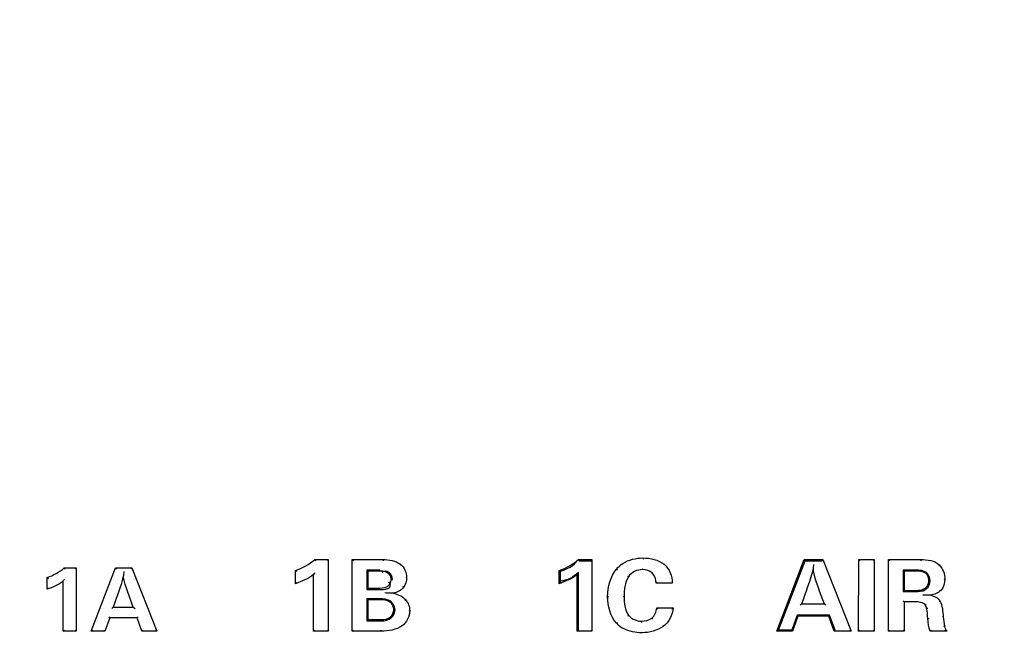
# Model space of a CAD drawing. Header units: millimetres. Extents: x 5828 to 6704, y 123 to 421.
# Tile 182 of 256: x 6534.91 to 6536.97, y 215.01 to 216.31. Entities that reach past the tile are written whole.
import ezdxf

# ---------------------------------------------------------------- set-up
doc = ezdxf.new("R2010")
doc.units = ezdxf.units.MM
for name, color, linetype in [('外形图', 7, 'Continuous'), ('尺寸标注', 7, 'Continuous'), ('运动范围', 7, 'Continuous')]:
    doc.layers.add(name, color=color, linetype=linetype)
doc.styles.add('微软雅黑', font='msyh.ttc', dxfattribs={"height": 1.5})
doc.dimstyles.new('尺寸标注_1_20比例', dxfattribs={"dimtxt": 1.5, "dimasz": 1.25, "dimexe": 0.5, "dimexo": 0.4, "dimgap": 0.5, "dimtad": 1, "dimdec": 1, "dimlfac": 20, "dimdsep": 46, "dimtxsty": '微软雅黑', "dimcen": 0.09, "dimadec": 0, "dimazin": 0, "dimtp": 0.01, "dimtm": 0.01, "dimtfac": 1, "dimtdec": 1, "dimtofl": 0, "dimtmove": 0, "dimatfit": 3, "dimfxl": 1, "dimtolj": 1, "dimarcsym": 0})

# ---------------------------------------------------------------- blocks, each defined once
blk = doc.blocks.new('*D1145')
at = {"layer": 'Defpoints', "color": 0}
for p in [(6564.9775, 227.1499), (6618.6004, 224.7716), (6488.2514, 214.3423), (6559.4529, 214.3423), (6635.7237, 214.3423)]:
    blk.add_point(p, dxfattribs=at)
at = {"layer": '尺寸标注', "color": 0, "lineweight": -2}
blk.add_arc((6559.4529, 214.3423), 13.9483, 15.13637, 174.86363, dxfattribs=at)
at = {"layer": '尺寸标注', "color": 0}
for points in [[(6572.7139, 217.9391), (6573.1206, 218.0298), (6573.1893, 216.7644)], [(6545.3524, 215.6004), (6545.7687, 215.5817), (6545.5045, 214.3423)]]:
    blk.add_solid(points, dxfattribs=at)
at = {"layer": '尺寸标注', "color": 0, "insert": (6557.2583, 229.4032), "char_height": 1.5, "attachment_point": 5, "rotation": 8.2904, "style": '微软雅黑'}
blk.add_mtext('\\A1;{\\fAlibaba PuHuiTi 3.0 55 Regular|b0|i0|c134|p18;-\\A1;170%%d}', dxfattribs=at)

msp = doc.modelspace()

# ---------------------------------------------------------------- linework, layer by layer
at = {"layer": '外形图', "linetype": 'ByBlock'}
for p, q in [((6535.5277, 215.1813), (6535.5557, 215.1813)), ((6535.5277, 215.1813), (6535.529, 215.1788)), ((6535.5557, 215.1813), (6535.554, 215.1788)), ((6535.5557, 215.1813), (6535.5557, 215.0313)), ((6535.6058, 215.1813), (6535.6084, 215.1788)), ((6535.6058, 215.0313), (6535.6058, 215.1813)), ((6535.6058, 215.1813), (6535.67, 215.1813)), ((6535.67, 215.1813), (6535.6704, 215.1788)), ((6535.7066, 215.1713), (6535.7057, 215.1692)), ((6536.0792, 215.1813), (6536.1072, 215.1813)), ((6536.0792, 215.1813), (6536.0805, 215.1788)), ((6536.0805, 215.1788), (6536.1054, 215.1788)), ((6536.1072, 215.1813), (6536.1054, 215.1788)), ((6536.1072, 215.1813), (6536.1072, 215.0313)), ((6536.2139, 215.1845), (6536.2143, 215.1819)), ((6536.2582, 215.1713), (6536.2573, 215.1692)), ((6536.4941, 215.0313), (6536.5511, 215.1813)), ((6536.4976, 215.0332), (6536.5529, 215.1788)), ((6536.551, 215.1813), (6536.59, 215.1813)), ((6536.5511, 215.1813), (6536.5529, 215.1788)), ((6536.5529, 215.1788), (6536.5889, 215.1788)), ((6536.59, 215.1813), (6536.5889, 215.1788)), ((6536.59, 215.1813), (6536.6492, 215.0313)), ((6536.665, 215.0313), (6536.6651, 215.1813)), ((6536.6651, 215.1813), (6536.6676, 215.1788)), ((6536.6651, 215.1813), (6536.6976, 215.1813)), ((6536.6976, 215.1813), (6536.6958, 215.1788)), ((6536.6976, 215.1813), (6536.6976, 215.0313)), ((6536.7275, 215.1813), (6536.7301, 215.1788)), ((6536.7275, 215.1813), (6536.7945, 215.1813)), ((6536.7275, 215.0313), (6536.7275, 215.1813)), ((6536.7945, 215.1813), (6536.7948, 215.1788)), ((6536.834, 215.1697), (6536.8327, 215.1678)), ((6535.0035, 215.1638), (6535.0282, 215.1638)), ((6535.0035, 215.1638), (6535.0048, 215.1613)), ((6535.0282, 215.1638), (6535.0265, 215.1613)), ((6535.0282, 215.1638), (6535.0282, 215.0313)), ((6535.0601, 215.0313), (6535.1105, 215.1638)), ((6535.1104, 215.1638), (6535.1449, 215.1638)), ((6535.1105, 215.1638), (6535.1124, 215.1613)), ((6535.1449, 215.1638), (6535.1439, 215.1613)), ((6535.1449, 215.1638), (6535.1972, 215.0313)), ((6535.4871, 215.1306), (6535.4871, 215.1585)), ((6535.4871, 215.1585), (6535.4897, 215.1566)), ((6535.5251, 215.0313), (6535.5251, 215.1499)), ((6535.6366, 215.1589), (6535.6366, 215.1188)), ((6535.6384, 215.1571), (6535.6366, 215.1589)), ((6535.6638, 215.1589), (6535.6366, 215.1589)), ((6535.6384, 215.1571), (6535.6384, 215.1214)), ((6535.6633, 215.1571), (6535.6384, 215.1571)), ((6535.6633, 215.1571), (6535.6638, 215.1589)), ((6536.0386, 215.1306), (6536.0386, 215.1585)), ((6536.0386, 215.1585), (6536.0412, 215.1566)), ((6536.0412, 215.1333), (6536.0412, 215.1566)), ((6536.0766, 215.0313), (6536.0766, 215.1499)), ((6536.0792, 215.0332), (6536.0792, 215.1543)), ((6536.1588, 215.1614), (6536.1608, 215.1597)), ((6536.2133, 215.1603), (6536.2137, 215.1622)), ((6536.7583, 215.1589), (6536.7583, 215.1141)), ((6536.7601, 215.1571), (6536.7583, 215.1589)), ((6536.7848, 215.1589), (6536.7583, 215.1589)), ((6536.7601, 215.1571), (6536.7601, 215.1167)), ((6536.7844, 215.1571), (6536.7601, 215.1571)), ((6536.7844, 215.1571), (6536.7848, 215.1589)), ((6536.8052, 215.1524), (6536.8068, 215.1538)), ((6534.9676, 215.119), (6534.9676, 215.1436)), ((6534.9676, 215.1436), (6534.9703, 215.1417)), ((6535.0012, 215.0313), (6535.0012, 215.1361)), ((6535.4871, 215.1306), (6535.4897, 215.1333)), ((6535.6871, 215.1398), (6535.6898, 215.1394)), ((6535.7196, 215.1434), (6535.7179, 215.1431)), ((6536.0386, 215.1306), (6536.0412, 215.1333)), ((6536.1836, 215.1451), (6536.1821, 215.1458)), ((6536.2415, 215.1321), (6536.2439, 215.134)), ((6536.2749, 215.1321), (6536.2415, 215.1321)), ((6536.8118, 215.1381), (6536.8143, 215.1377)), ((6536.8452, 215.1402), (6536.8434, 215.1398)), ((6534.9676, 215.119), (6534.9703, 215.1218)), ((6535.6384, 215.1214), (6535.6366, 215.1188)), ((6535.6366, 215.1188), (6535.6623, 215.1188)), ((6535.6384, 215.1214), (6535.6619, 215.1214)), ((6535.6619, 215.1214), (6535.6623, 215.1188)), ((6535.7131, 215.1232), (6535.7118, 215.1241)), ((6536.7601, 215.1167), (6536.7583, 215.1141)), ((6536.7583, 215.1141), (6536.7831, 215.1141)), ((6536.7601, 215.1167), (6536.7826, 215.1167)), ((6536.7826, 215.1167), (6536.7831, 215.1141)), ((6536.7989, 215.1185), (6536.7999, 215.1161)), ((6536.8081, 215.1254), (6536.8102, 215.1238)), ((6535.6384, 215.0973), (6535.6366, 215.0991)), ((6535.6623, 215.0991), (6535.6366, 215.0991)), ((6535.6366, 215.0991), (6535.6366, 215.053)), ((6535.6384, 215.0973), (6535.6384, 215.0555)), ((6535.6619, 215.0973), (6535.6384, 215.0973)), ((6535.6619, 215.0973), (6535.6623, 215.0991)), ((6535.6855, 215.0916), (6535.6872, 215.093)), ((6535.7173, 215.0975), (6535.7161, 215.0957)), ((6536.1401, 215.1038), (6536.1427, 215.1035)), ((6536.1744, 215.1038), (6536.1726, 215.1035)), ((6536.5458, 215.0883), (6536.543, 215.0857)), ((6536.5458, 215.0883), (6536.5933, 215.0883)), ((6536.5933, 215.0883), (6536.5967, 215.0857)), ((6536.7601, 215.0926), (6536.7583, 215.0944)), ((6536.7862, 215.0926), (6536.7601, 215.0926)), ((6536.7601, 215.0926), (6536.7601, 215.0313)), ((6536.7862, 215.0926), (6536.7866, 215.0944)), ((6536.797, 215.091), (6536.798, 215.0927)), ((6536.804, 215.0866), (6536.806, 215.0876)), ((6536.8349, 215.0946), (6536.8333, 215.0932)), ((6535.1059, 215.0816), (6535.1033, 215.0791)), ((6535.1059, 215.0816), (6535.1479, 215.0816)), ((6535.1479, 215.0816), (6535.1515, 215.0791)), ((6535.6927, 215.0765), (6535.6953, 215.0761)), ((6535.726, 215.074), (6535.7242, 215.0736)), ((6536.2426, 215.0799), (6536.2768, 215.0799)), ((6536.8072, 215.0794), (6536.8097, 215.0795)), ((6535.0985, 215.0593), (6535.0887, 215.0313)), ((6535.0985, 215.0593), (6535.0975, 215.0612)), ((6535.1558, 215.0593), (6535.0985, 215.0593)), ((6535.1558, 215.0593), (6535.1579, 215.0612)), ((6535.1658, 215.0313), (6535.1558, 215.0593)), ((6535.6384, 215.0555), (6535.6366, 215.053)), ((6535.6366, 215.053), (6535.667, 215.053)), ((6535.6384, 215.0555), (6535.6666, 215.0555)), ((6535.6666, 215.0555), (6535.667, 215.053)), ((6535.6856, 215.0612), (6535.6874, 215.0592)), ((6536.1586, 215.0483), (6536.1606, 215.0494)), ((6536.2107, 215.0523), (6536.2111, 215.0498)), ((6536.2322, 215.0588), (6536.2339, 215.0567)), ((6536.5364, 215.0649), (6536.5252, 215.0332)), ((6536.5376, 215.063), (6536.5264, 215.0313)), ((6536.5376, 215.063), (6536.5364, 215.0649)), ((6536.6043, 215.0649), (6536.5364, 215.0649)), ((6536.6024, 215.063), (6536.5376, 215.063)), ((6536.6024, 215.063), (6536.6043, 215.0649)), ((6536.6137, 215.0313), (6536.6024, 215.063)), ((6536.6156, 215.0332), (6536.6043, 215.0649)), ((6536.8099, 215.0577), (6536.8124, 215.0576)), ((6536.842, 215.0615), (6536.8401, 215.061)), ((6535.0012, 215.0313), (6535.0039, 215.0332)), ((6535.0282, 215.0313), (6535.0012, 215.0313)), ((6535.0282, 215.0313), (6535.0265, 215.0332)), ((6535.0601, 215.0313), (6535.0638, 215.0332)), ((6535.0887, 215.0313), (6535.0601, 215.0313)), ((6535.0887, 215.0313), (6535.0876, 215.0332)), ((6535.1658, 215.0313), (6535.1678, 215.0332)), ((6535.1972, 215.0313), (6535.1658, 215.0313)), ((6535.1972, 215.0313), (6535.1944, 215.0332)), ((6535.5251, 215.0313), (6535.5278, 215.0332)), ((6535.5557, 215.0313), (6535.5251, 215.0313)), ((6535.5557, 215.0313), (6535.554, 215.0332)), ((6535.6058, 215.0313), (6535.6084, 215.0332)), ((6535.6184, 215.0313), (6535.6058, 215.0313)), ((6535.6661, 215.0313), (6535.6184, 215.0313)), ((6535.6661, 215.0313), (6535.6666, 215.0332)), ((6535.7103, 215.0428), (6535.7094, 215.0442)), ((6536.0766, 215.0313), (6536.0792, 215.0332)), ((6536.1072, 215.0313), (6536.0766, 215.0313)), ((6536.1072, 215.0313), (6536.1054, 215.0332)), ((6536.1731, 215.0368), (6536.1738, 215.0376)), ((6536.2119, 215.0281), (6536.2122, 215.03)), ((6536.2564, 215.0415), (6536.2555, 215.0429)), ((6536.4941, 215.0313), (6536.4976, 215.0332)), ((6536.5264, 215.0313), (6536.4941, 215.0313)), ((6536.5252, 215.0332), (6536.4976, 215.0332)), ((6536.5264, 215.0313), (6536.5252, 215.0332)), ((6536.6137, 215.0313), (6536.6156, 215.0332)), ((6536.6492, 215.0313), (6536.6137, 215.0313)), ((6536.6492, 215.0313), (6536.6463, 215.0332)), ((6536.665, 215.0313), (6536.6676, 215.0332)), ((6536.6976, 215.0313), (6536.665, 215.0313)), ((6536.6976, 215.0313), (6536.6958, 215.0332)), ((6536.7275, 215.0313), (6536.73, 215.0332)), ((6536.7601, 215.0313), (6536.7275, 215.0313)), ((6536.7601, 215.0313), (6536.7582, 215.0332)), ((6536.8499, 215.0313), (6536.8144, 215.0313)), ((6536.8446, 215.042), (6536.8428, 215.0412)), ((6536.8499, 215.0313), (6536.8463, 215.0332))]:
    msp.add_line(p, q, dxfattribs=at)
for points in [[(6536.8143, 215.1377), (6536.8135, 215.1442), (6536.8108, 215.1497), (6536.8068, 215.1538)], [(6536.8102, 215.1238), (6536.8125, 215.1279), (6536.8139, 215.1326), (6536.8143, 215.1377)], [(6536.7831, 215.1141), (6536.789, 215.1142), (6536.7946, 215.1148), (6536.7999, 215.1161)], [(6536.7999, 215.1161), (6536.8037, 215.1178), (6536.8071, 215.1204), (6536.8102, 215.1238)], [(6535.6953, 215.0761), (6535.6944, 215.0824), (6535.6917, 215.0882), (6535.6872, 215.093)], [(6535.6874, 215.0592), (6535.6915, 215.0637), (6535.6943, 215.0696), (6535.6953, 215.0761)]]:
    msp.add_lwpolyline(points, dxfattribs=at)
for centre, radius, start, end in [((6537.1226, 215.1187), 0.5545, 174.6184, 175.6931), ((6536.5059, 215.0186), 1.3847, 174.3015, 174.751), ((6535.4359, 215.2062), 0.1056, 327.7653, 330.5535), ((6535.9864, 215.2056), 0.106, 328.2899, 331.0507), ((6536.1125, 214.9591), 0.1775, 41.7862, 42.8868), ((6536.1525, 215.177), 0.1578, 320.851, 322.0213), ((6536.2009, 215.0871), 0.0574, 222.5299, 241.0482), ((6536.8881, 214.9608), 0.102, 134.7912, 136.2677)]:
    msp.add_arc(centre, radius, start, end, dxfattribs=at)
for points in [[(6535.4871, 215.1585), (6535.5017, 215.1638), (6535.5161, 215.171), (6535.5277, 215.1813)], [(6535.67, 215.1813), (6535.6826, 215.1813), (6535.6966, 215.179), (6535.7066, 215.1713)], [(6535.7066, 215.1713), (6535.7147, 215.165), (6535.7196, 215.1537), (6535.7196, 215.1434)], [(6536.0386, 215.1585), (6536.0532, 215.1638), (6536.0676, 215.171), (6536.0792, 215.1813)], [(6536.0412, 215.1566), (6536.0546, 215.1616), (6536.0706, 215.1677), (6536.0769, 215.1805)], [(6536.2139, 215.1845), (6536.2293, 215.1845), (6536.2462, 215.1809), (6536.2582, 215.1713)], [(6536.2582, 215.1713), (6536.2693, 215.1624), (6536.2755, 215.1463), (6536.2749, 215.1321)], [(6536.7945, 215.1813), (6536.8082, 215.1813), (6536.8244, 215.1796), (6536.834, 215.1697)], [(6536.834, 215.1697), (6536.8413, 215.1622), (6536.8452, 215.1507), (6536.8452, 215.1402)], [(6534.9676, 215.1436), (6534.9805, 215.1483), (6534.9932, 215.1547), (6535.0035, 215.1638)], [(6535.5251, 215.1499), (6535.514, 215.141), (6535.5005, 215.1353), (6535.4871, 215.1306)], [(6536.0766, 215.1499), (6536.0655, 215.141), (6536.052, 215.1353), (6536.0386, 215.1306)], [(6536.0792, 215.1543), (6536.0689, 215.1447), (6536.0551, 215.1369), (6536.041, 215.136)], [(6536.1401, 215.1038), (6536.1401, 215.124), (6536.146, 215.1458), (6536.1588, 215.1614)], [(6536.2133, 215.1603), (6536.2022, 215.1603), (6536.1893, 215.1546), (6536.1836, 215.1451)], [(6536.5697, 215.1603), (6536.5628, 215.136), (6536.554, 215.1122), (6536.5458, 215.0883)], [(6536.5933, 215.0883), (6536.5848, 215.1121), (6536.5748, 215.1356), (6536.5697, 215.1603)], [(6536.8052, 215.1524), (6536.7995, 215.1565), (6536.7915, 215.1571), (6536.7844, 215.1571)], [(6536.8068, 215.1538), (6536.8007, 215.1582), (6536.7923, 215.1589), (6536.7848, 215.1589)], [(6535.0012, 215.1361), (6534.9914, 215.1282), (6534.9794, 215.1232), (6534.9676, 215.119)], [(6535.127, 215.1453), (6535.121, 215.1238), (6535.1132, 215.1028), (6535.1059, 215.0816)], [(6535.1479, 215.0816), (6535.1404, 215.1027), (6535.1316, 215.1234), (6535.127, 215.1453)], [(6535.7196, 215.1434), (6535.7196, 215.1363), (6535.7173, 215.1289), (6535.7131, 215.1232)], [(6536.1836, 215.1451), (6536.1763, 215.133), (6536.1744, 215.1179), (6536.1744, 215.1038)], [(6535.7131, 215.1232), (6535.7083, 215.1164), (6535.6996, 215.1126), (6535.6914, 215.1109)], [(6535.6914, 215.1109), (6535.7009, 215.1089), (6535.7109, 215.1047), (6535.7173, 215.0975)], [(6535.6855, 215.0916), (6535.6791, 215.0966), (6535.6699, 215.0973), (6535.6619, 215.0973)], [(6535.6872, 215.093), (6535.6805, 215.0983), (6535.6709, 215.0991), (6535.6623, 215.0991)], [(6535.7173, 215.0975), (6535.7229, 215.0912), (6535.726, 215.0823), (6535.726, 215.074)], [(6536.1586, 215.0483), (6536.1454, 215.0626), (6536.1401, 215.0843), (6536.1401, 215.1038)], [(6536.1744, 215.1038), (6536.1744, 215.0905), (6536.1758, 215.0756), (6536.1837, 215.065)], [(6536.8157, 215.1067), (6536.823, 215.1047), (6536.8311, 215.1012), (6536.8349, 215.0946)], [(6536.8349, 215.0946), (6536.8405, 215.0848), (6536.8409, 215.0728), (6536.842, 215.0615)], [(6535.726, 215.074), (6535.726, 215.0623), (6535.7198, 215.0496), (6535.7103, 215.0428)], [(6536.2322, 215.0588), (6536.2385, 215.0635), (6536.2417, 215.0721), (6536.2426, 215.0799)], [(6536.2768, 215.0799), (6536.2758, 215.0654), (6536.2682, 215.0499), (6536.2564, 215.0415)], [(6536.8099, 215.0577), (6536.8091, 215.0649), (6536.8088, 215.0723), (6536.8072, 215.0794)], [(6535.6666, 215.0555), (6535.6732, 215.0555), (6535.6804, 215.0571), (6535.6856, 215.0612)], [(6535.667, 215.053), (6535.6741, 215.053), (6535.6818, 215.0547), (6535.6874, 215.0592)], [(6536.1837, 215.065), (6536.1897, 215.057), (6536.2008, 215.0523), (6536.2107, 215.0523)], [(6536.2107, 215.0523), (6536.2182, 215.0523), (6536.2262, 215.0543), (6536.2322, 215.0588)], [(6536.8144, 215.0313), (6536.811, 215.0396), (6536.8108, 215.0488), (6536.8099, 215.0577)], [(6536.842, 215.0615), (6536.8427, 215.055), (6536.8431, 215.0484), (6536.8446, 215.042)], [(6535.7103, 215.0428), (6535.698, 215.0339), (6535.6814, 215.0313), (6535.6661, 215.0313)], [(6536.2119, 215.0281), (6536.1986, 215.0281), (6536.1847, 215.0304), (6536.1731, 215.0368)], [(6536.2564, 215.0415), (6536.2438, 215.0324), (6536.2274, 215.0281), (6536.2119, 215.0281)]]:
    msp.add_open_spline(points, degree=3, dxfattribs=at)
for points, knots in [([(6536.1588, 215.1614), (6536.1624, 215.1659), (6536.1778, 215.1799), (6536.1993, 215.1844), (6536.2139, 215.1845)], [0, 0, 0, 0, 0.283356, 1, 1, 1, 1]), ([(6535.6871, 215.1398), (6535.6871, 215.143), (6535.6846, 215.1546), (6535.6709, 215.1571), (6535.6633, 215.1571)], [0, 0, 0, 0, 0.300088, 1, 1, 1, 1]), ([(6535.6898, 215.1394), (6535.6898, 215.1449), (6535.686, 215.1567), (6535.6717, 215.1578), (6535.6682, 215.1544)], [0, 0, 0, 0, 0.529657, 1, 1, 1, 1]), ([(6536.2415, 215.1321), (6536.2409, 215.1396), (6536.2366, 215.1558), (6536.2204, 215.1603), (6536.2133, 215.1603)], [0, 0, 0, 0, 0.516175, 1, 1, 1, 1]), ([(6536.8118, 215.1381), (6536.8118, 215.1409), (6536.8109, 215.1465), (6536.8073, 215.1509), (6536.8052, 215.1524)], [0, 0, 0, 0, 0.525836, 1, 1, 1, 1]), ([(6535.0012, 215.1361), (6535.0017, 215.1368), (6535.0026, 215.1382), (6535.0034, 215.1397), (6535.0039, 215.1405)], [0, 0, 0, 0, 0.488777, 1, 1, 1, 1]), ([(6535.6619, 215.1214), (6535.6698, 215.1214), (6535.6843, 215.1238), (6535.6871, 215.1362), (6535.6871, 215.1398)], [0, 0, 0, 0, 0.692773, 1, 1, 1, 1]), ([(6535.6623, 215.1188), (6535.6683, 215.1188), (6535.6768, 215.1175), (6535.6878, 215.1254), (6535.6843, 215.1318), (6535.6825, 215.1344)], [0, 0, 0, 0, 0.522822, 0.720392, 1, 1, 1, 1]), ([(6536.8081, 215.1254), (6536.8095, 215.1273), (6536.8113, 215.1315), (6536.8118, 215.136), (6536.8118, 215.1381)], [0, 0, 0, 0, 0.521364, 1, 1, 1, 1]), ([(6536.8452, 215.1402), (6536.8452, 215.1321), (6536.8403, 215.1145), (6536.8236, 215.1082), (6536.8157, 215.1067)], [0, 0, 0, 0, 0.500926, 1, 1, 1, 1]), ([(6535.6914, 215.1109), (6535.6894, 215.1109), (6535.6836, 215.1107), (6535.6779, 215.1111), (6535.6741, 215.1114)], [0, 0, 0, 0, 0.350608, 1, 1, 1, 1]), ([(6536.7826, 215.1167), (6536.7853, 215.1167), (6536.7908, 215.1167), (6536.7963, 215.1176), (6536.7989, 215.1185)], [0, 0, 0, 0, 0.500068, 1, 1, 1, 1]), ([(6536.7989, 215.1185), (6536.8007, 215.1191), (6536.8042, 215.1211), (6536.807, 215.1239), (6536.8081, 215.1254)], [0, 0, 0, 0, 0.514343, 1, 1, 1, 1]), ([(6535.6927, 215.0765), (6535.6927, 215.0792), (6535.6916, 215.085), (6535.6879, 215.0897), (6535.6855, 215.0916)], [0, 0, 0, 0, 0.468291, 1, 1, 1, 1]), ([(6536.797, 215.091), (6536.7953, 215.0915), (6536.7917, 215.0923), (6536.7881, 215.0926), (6536.7862, 215.0926)], [0, 0, 0, 0, 0.488173, 1, 1, 1, 1]), ([(6536.804, 215.0866), (6536.8031, 215.0876), (6536.8009, 215.0894), (6536.7983, 215.0905), (6536.797, 215.091)], [0, 0, 0, 0, 0.479553, 1, 1, 1, 1]), ([(6536.8157, 215.1067), (6536.8138, 215.1066), (6536.8083, 215.1067), (6536.8028, 215.1067), (6536.7992, 215.1067)], [0, 0, 0, 0, 0.337111, 1, 1, 1, 1]), ([(6536.8072, 215.0794), (6536.8069, 215.0806), (6536.8061, 215.0832), (6536.8048, 215.0855), (6536.804, 215.0866)], [0, 0, 0, 0, 0.481671, 1, 1, 1, 1]), ([(6535.6856, 215.0612), (6535.6878, 215.063), (6535.6913, 215.0679), (6535.6927, 215.0736), (6535.6927, 215.0765)], [0, 0, 0, 0, 0.508247, 1, 1, 1, 1]), ([(6536.1837, 215.065), (6536.1835, 215.0647), (6536.1831, 215.064), (6536.1827, 215.0634), (6536.1825, 215.0631)], [0, 0, 0, 0, 0.501887, 1, 1, 1, 1]), ([(6536.8446, 215.042), (6536.8451, 215.04), (6536.8467, 215.0362), (6536.8489, 215.0329), (6536.8499, 215.0313)], [0, 0, 0, 0, 0.525048, 1, 1, 1, 1])]:
    msp.add_open_spline(points, degree=3, knots=knots, dxfattribs=at)
at = {"layer": '运动范围'}
msp.add_arc((6559.4529, 214.3423), 60.06, 10, 350, dxfattribs=at)

# ---------------------------------------------------------------- dimensions: what is measured, and where the dimension line sits
at = {"layer": '尺寸标注'}
dim = msp.add_angular_dim_2l(base=(6564.9775, 227.1499), line1=((6635.7237, 214.3423), (6488.2514, 214.3423)), line2=((6559.4529, 214.3423), (6618.6004, 224.7716)), text='\\A1;{\\fAlibaba PuHuiTi 3.0 55 Regular|b0|i0|c134|p18;-<>}', dimstyle='尺寸标注_1_20比例', dxfattribs=at)
dim.commit()
dim.dimension.update_dxf_attribs({"geometry": '*D1145', "text_midpoint": (6557.4417, 228.1449), "dimtype": 162})

doc.saveas('drawing.dxf')
